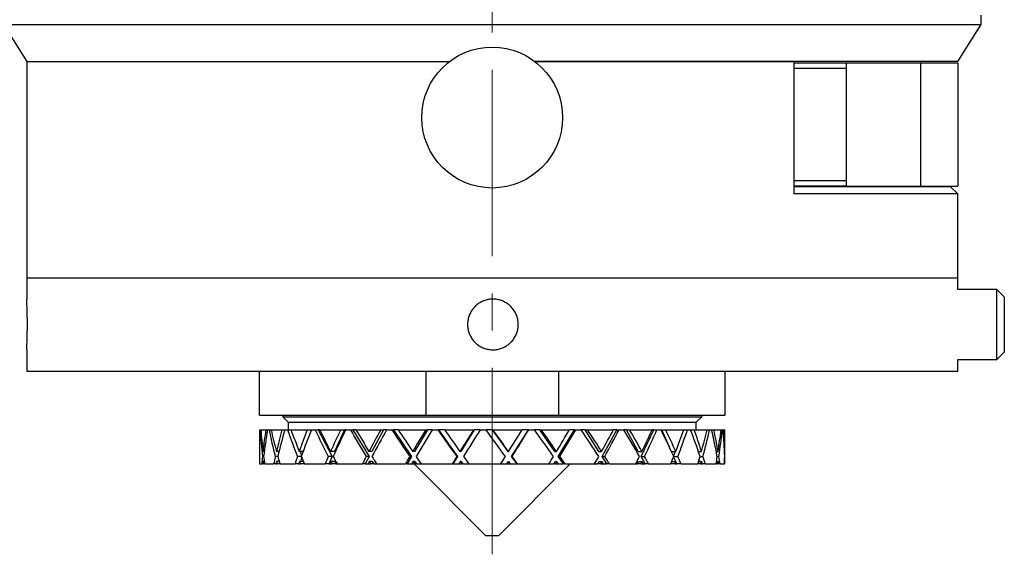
# Model space of a CAD drawing. Header units: inches. Extents: x 1.1 to 18.8, y 2.6 to 15.5.
# Tile 2 of 12: x 3.5 to 6.2, y 7.2 to 8.7. Entities that reach past the tile are written whole.
import ezdxf

# ---------------------------------------------------------------- set-up
doc = ezdxf.new("R2010")
doc.units = ezdxf.units.IN
doc.header["$MEASUREMENT"] = 0
doc.linetypes.add('CENTERX2', pattern=[0.8, 0.5, -0.1, 0.1, -0.1])
doc.layers.add('SLD-0', color=7, linetype='Continuous')

msp = doc.modelspace()

# ---------------------------------------------------------------- linework, layer by layer
at = {"color": 7, "linetype": 'Continuous', "lineweight": 25}
for p, q in [((6.094, 8.6588), (6.094, 8.6838)), ((3.469, 8.6588), (3.5315, 8.5588)), ((3.469, 8.6588), (6.094, 8.6588)), ((6.0315, 8.5588), (6.094, 8.6588)), ((3.5315, 8.5588), (3.5315, 7.9788)), ((3.5315, 8.5588), (4.6666, 8.5588)), ((4.8965, 8.5588), (5.591, 8.5588)), ((6.0315, 8.5588), (4.8965, 8.5588)), ((5.591, 8.5588), (5.591, 8.2038)), ((5.591, 8.5558), (5.7327, 8.5558)), ((5.7315, 8.5408), (5.591, 8.5408)), ((5.7315, 8.5408), (5.7315, 8.2398)), ((5.7327, 8.5558), (5.9315, 8.5558)), ((5.9315, 8.5558), (5.9315, 8.2248)), ((5.9315, 8.5558), (6.0315, 8.5558)), ((6.0315, 8.5558), (6.0315, 8.2248)), ((5.591, 8.2398), (5.7315, 8.2398)), ((5.7327, 8.2248), (5.591, 8.2248)), ((5.591, 8.2238), (6.0115, 8.2238)), ((5.7327, 8.2248), (5.9315, 8.2248)), ((5.9315, 8.2248), (6.0315, 8.2248)), ((6.0315, 8.2038), (6.0115, 8.2238)), ((6.0315, 8.2038), (5.591, 8.2038)), ((6.0315, 7.9788), (6.0315, 8.2038)), ((3.5315, 7.9788), (3.5315, 7.9216)), ((3.5315, 7.9788), (6.0315, 7.9788)), ((6.0315, 7.9478), (6.0315, 7.9788)), ((6.1365, 7.9478), (6.0315, 7.9478)), ((6.1565, 7.9278), (6.1365, 7.9478)), ((6.1365, 7.7715), (6.1365, 7.9478)), ((6.1565, 7.9278), (6.1565, 7.789)), ((3.5315, 7.7858), (3.5315, 7.7288)), ((6.1365, 7.7598), (6.1565, 7.7798)), ((6.1565, 7.789), (6.1565, 7.7798)), ((6.0315, 7.7598), (6.1365, 7.7598)), ((6.0315, 7.7288), (6.0315, 7.7598)), ((6.1365, 7.7598), (6.1365, 7.7715)), ((3.5315, 7.7288), (6.0315, 7.7288)), ((4.1565, 7.6108), (4.1565, 7.7288)), ((4.603, 7.7288), (4.603, 7.6108)), ((4.9601, 7.6108), (4.9601, 7.7288)), ((5.4065, 7.7288), (5.4065, 7.6108)), ((4.1565, 7.6108), (4.603, 7.6108)), ((4.219, 7.6108), (4.219, 7.6064)), ((4.219, 7.6064), (4.234, 7.5914)), ((4.219, 7.6064), (4.8221, 7.6064)), ((4.234, 7.5914), (4.234, 7.5714)), ((4.234, 7.5914), (4.8211, 7.5914)), ((4.603, 7.6108), (4.9601, 7.6108)), ((4.8211, 7.5914), (5.329, 7.5914)), ((4.8221, 7.6064), (5.344, 7.6064)), ((4.9601, 7.6108), (5.4065, 7.6108)), ((5.329, 7.5914), (5.344, 7.6064)), ((5.329, 7.5714), (5.329, 7.5914)), ((5.344, 7.6064), (5.344, 7.6108)), ((4.1565, 7.5714), (4.1565, 7.5473)), ((4.1565, 7.5714), (4.1567, 7.5714)), ((4.1567, 7.5714), (4.1574, 7.5714)), ((4.1574, 7.5714), (4.1584, 7.5714)), ((4.1584, 7.5714), (4.1601, 7.5714)), ((4.1601, 7.5714), (4.1735, 7.5714)), ((4.1735, 7.5714), (4.1779, 7.5714)), ((4.1779, 7.5714), (4.1822, 7.5714)), ((4.1822, 7.5714), (4.1877, 7.5714)), ((4.1877, 7.5714), (4.2169, 7.5714)), ((4.2169, 7.5714), (4.2248, 7.5714)), ((4.2248, 7.5714), (4.2321, 7.5714)), ((4.2321, 7.5714), (4.2412, 7.5714)), ((4.2412, 7.5714), (4.285, 7.5714)), ((4.285, 7.5714), (4.296, 7.5714)), ((4.296, 7.5714), (4.3061, 7.5714)), ((4.3061, 7.5714), (4.3144, 7.5714)), ((4.3144, 7.5714), (4.3517, 7.4994)), ((4.3183, 7.5714), (4.3144, 7.5714)), ((4.3183, 7.5714), (4.3748, 7.5714)), ((4.3845, 7.5714), (4.358, 7.5131)), ((4.3748, 7.5714), (4.3845, 7.5714)), ((4.3884, 7.5714), (4.3845, 7.5714)), ((4.3884, 7.5714), (4.4008, 7.5714)), ((4.4008, 7.5714), (4.4072, 7.5714)), ((4.4072, 7.5714), (4.4512, 7.4994)), ((4.4157, 7.5714), (4.4072, 7.5714)), ((4.4157, 7.5714), (4.4823, 7.5714)), ((4.4897, 7.5714), (4.4585, 7.5131)), ((4.4823, 7.5714), (4.4897, 7.5714)), ((4.498, 7.5714), (4.4897, 7.5714)), ((4.498, 7.5714), (4.5122, 7.5714)), ((4.5122, 7.5714), (4.5163, 7.5714)), ((4.5163, 7.5714), (4.565, 7.4994)), ((4.5291, 7.5714), (4.5163, 7.5714)), ((4.5291, 7.5714), (4.6029, 7.5714)), ((4.6077, 7.5714), (4.5731, 7.5131)), ((4.6029, 7.5714), (4.6077, 7.5714)), ((4.62, 7.5714), (4.6077, 7.5714)), ((4.62, 7.5714), (4.6354, 7.5714)), ((4.6354, 7.5714), (4.637, 7.5714)), ((4.637, 7.5714), (4.6883, 7.4994)), ((4.6535, 7.5714), (4.637, 7.5714)), ((4.6535, 7.5714), (4.7314, 7.5714)), ((4.7333, 7.5714), (4.6969, 7.5131)), ((4.7314, 7.5714), (4.7333, 7.5714)), ((4.7491, 7.5714), (4.7333, 7.5714)), ((4.7491, 7.5714), (4.7649, 7.5714)), ((4.7825, 7.5714), (4.7649, 7.5714)), ((4.8243, 7.5131), (4.7825, 7.5714)), ((4.7825, 7.5714), (4.7834, 7.5714)), ((4.7834, 7.5714), (4.862, 7.5714)), ((4.8337, 7.4999), (4.8786, 7.5714)), ((4.8786, 7.5714), (4.862, 7.5714)), ((4.8786, 7.5714), (4.8796, 7.5714)), ((4.8796, 7.5714), (4.8952, 7.5714)), ((4.9096, 7.5714), (4.8952, 7.5714)), ((4.9499, 7.5131), (4.9096, 7.5714)), ((4.9096, 7.5714), (4.9134, 7.5714)), ((4.9134, 7.5714), (4.9891, 7.5714)), ((4.959, 7.4999), (5.0022, 7.5714)), ((5.0022, 7.5714), (4.9891, 7.5714)), ((5.0022, 7.5714), (5.0058, 7.5714)), ((5.0058, 7.5714), (5.0205, 7.5714)), ((5.0311, 7.5714), (5.0205, 7.5714)), ((5.0681, 7.5131), (5.0311, 7.5714)), ((5.0311, 7.5714), (5.0375, 7.5714)), ((5.0375, 7.5714), (5.1071, 7.5714)), ((5.0764, 7.4999), (5.1161, 7.5714)), ((5.1161, 7.5714), (5.1071, 7.5714)), ((5.1161, 7.5714), (5.1222, 7.5714)), ((5.1222, 7.5714), (5.1353, 7.5714)), ((5.1417, 7.5714), (5.1353, 7.5714)), ((5.1738, 7.5131), (5.1417, 7.5714)), ((5.1417, 7.5714), (5.1504, 7.5714)), ((5.1504, 7.5714), (5.2109, 7.5714)), ((5.181, 7.4999), (5.2155, 7.5714)), ((5.2155, 7.5714), (5.2109, 7.5714)), ((5.2155, 7.5714), (5.2237, 7.5714)), ((5.2237, 7.5714), (5.2347, 7.5714)), ((5.2571, 7.525), (5.2366, 7.5714)), ((5.2366, 7.5714), (5.2473, 7.5714)), ((5.2473, 7.5714), (5.296, 7.5714)), ((5.296, 7.5714), (5.3058, 7.5714)), ((5.3058, 7.5714), (5.3143, 7.5714)), ((5.3143, 7.5714), (5.3237, 7.5714)), ((5.3237, 7.5714), (5.3585, 7.5714)), ((5.3585, 7.5714), (5.3651, 7.5714)), ((5.3651, 7.5714), (5.3706, 7.5714)), ((5.3706, 7.5714), (5.3765, 7.5714)), ((5.3765, 7.5714), (5.3958, 7.5714)), ((5.3958, 7.5714), (5.3989, 7.5714)), ((5.3989, 7.5714), (5.4011, 7.5714)), ((5.4011, 7.5714), (5.4033, 7.5714)), ((5.4033, 7.5714), (5.4065, 7.5714)), ((5.4065, 7.5473), (5.4065, 7.5714)), ((4.1565, 7.5191), (4.1565, 7.4831)), ((4.1694, 7.5131), (4.1661, 7.5131)), ((4.209, 7.5131), (4.2021, 7.5131)), ((4.2737, 7.5131), (4.2635, 7.5131)), ((4.2656, 7.5131), (4.2698, 7.5025)), ((4.358, 7.5131), (4.3476, 7.5131)), ((4.4585, 7.5131), (4.4506, 7.5131)), ((4.5731, 7.5131), (4.568, 7.5131)), ((4.6969, 7.5131), (4.6948, 7.5131)), ((4.8243, 7.5131), (4.8254, 7.5131)), ((4.9499, 7.5131), (4.9541, 7.5131)), ((5.0681, 7.5131), (5.0752, 7.5131)), ((5.1738, 7.5131), (5.1835, 7.5131)), ((5.2626, 7.5131), (5.2742, 7.5131)), ((5.2684, 7.5004), (5.2732, 7.5131)), ((5.3351, 7.5131), (5.3434, 7.5131)), ((5.3365, 7.5088), (5.3376, 7.5131)), ((5.3833, 7.5131), (5.388, 7.5131)), ((5.4052, 7.5131), (5.4061, 7.5131)), ((5.4065, 7.4831), (5.4065, 7.5191)), ((4.1679, 7.4994), (4.1646, 7.4994)), ((4.1662, 7.4862), (4.1663, 7.4856)), ((4.1697, 7.4862), (4.1662, 7.4862)), ((4.2059, 7.4994), (4.199, 7.4994)), ((4.2024, 7.4862), (4.2026, 7.4856)), ((4.2096, 7.4862), (4.2024, 7.4862)), ((4.2691, 7.4994), (4.2588, 7.4994)), ((4.264, 7.4862), (4.2642, 7.4856)), ((4.2746, 7.4862), (4.264, 7.4862)), ((4.2702, 7.4968), (4.2665, 7.4862)), ((4.3517, 7.4994), (4.3414, 7.4994)), ((4.3517, 7.4994), (4.3428, 7.4797)), ((4.3482, 7.4862), (4.3485, 7.4856)), ((4.3585, 7.4862), (4.3482, 7.4862)), ((4.3585, 7.4862), (4.3619, 7.4797)), ((4.4512, 7.4994), (4.4406, 7.4797)), ((4.4512, 7.4994), (4.4433, 7.4994)), ((4.4513, 7.4862), (4.4516, 7.4856)), ((4.4592, 7.4862), (4.4513, 7.4862)), ((4.4592, 7.4862), (4.4632, 7.4797)), ((4.565, 7.4994), (4.5534, 7.4797)), ((4.565, 7.4994), (4.5599, 7.4994)), ((4.5688, 7.4862), (4.5692, 7.4856)), ((4.5739, 7.4862), (4.5688, 7.4862)), ((4.5739, 7.4862), (4.5783, 7.4797)), ((4.6883, 7.4994), (4.6761, 7.4797)), ((4.6883, 7.4994), (4.6863, 7.4994)), ((4.6956, 7.4862), (4.6961, 7.4856)), ((4.6977, 7.4862), (4.6956, 7.4862)), ((4.6977, 7.4862), (4.7023, 7.4797)), ((4.821, 7.4797), (4.8251, 7.4862)), ((4.8251, 7.4862), (4.8262, 7.4862)), ((4.8262, 7.4862), (4.8267, 7.4856)), ((4.8337, 7.4999), (4.8348, 7.4999)), ((4.8482, 7.4797), (4.8337, 7.4999)), ((4.9467, 7.4797), (4.9507, 7.4862)), ((4.9507, 7.4862), (4.9549, 7.4862)), ((4.9549, 7.4862), (4.9553, 7.4856)), ((4.9729, 7.4797), (4.959, 7.4999)), ((4.959, 7.4999), (4.9631, 7.4999)), ((5.0652, 7.4797), (5.0688, 7.4862)), ((5.0688, 7.4862), (5.0759, 7.4862)), ((5.0759, 7.4862), (5.0763, 7.4856)), ((5.0893, 7.4797), (5.0764, 7.4999)), ((5.0764, 7.4999), (5.0835, 7.4999)), ((5.1713, 7.4797), (5.1744, 7.4862)), ((5.1744, 7.4862), (5.1841, 7.4862)), ((5.1921, 7.4797), (5.181, 7.4999)), ((5.181, 7.4999), (5.1907, 7.4999)), ((5.1841, 7.4862), (5.1844, 7.4856)), ((5.2636, 7.4862), (5.2747, 7.4862)), ((5.2686, 7.4999), (5.28, 7.4999)), ((5.2742, 7.4862), (5.2686, 7.4988)), ((5.2747, 7.4862), (5.275, 7.4856)), ((5.3358, 7.4862), (5.3438, 7.4862)), ((5.3383, 7.4862), (5.337, 7.4904)), ((5.3394, 7.4999), (5.3475, 7.4999)), ((5.3438, 7.4862), (5.3439, 7.4856)), ((5.3837, 7.4862), (5.3882, 7.4862)), ((5.3858, 7.4999), (5.3902, 7.4999)), ((5.3882, 7.4862), (5.3883, 7.4856)), ((5.4053, 7.4862), (5.4062, 7.4862)), ((5.4058, 7.4999), (5.4064, 7.4999)), ((5.4062, 7.4862), (5.4062, 7.4856)), ((4.1565, 7.4797), (4.1628, 7.4797)), ((4.1655, 7.4797), (4.1628, 7.4797)), ((4.1655, 7.4797), (4.167, 7.4797)), ((4.1707, 7.4797), (4.167, 7.4797)), ((4.1707, 7.4797), (4.1946, 7.4797)), ((4.2009, 7.4797), (4.1946, 7.4797)), ((4.2009, 7.4797), (4.2042, 7.4797)), ((4.2116, 7.4797), (4.2042, 7.4797)), ((4.2116, 7.4797), (4.2521, 7.4797)), ((4.2617, 7.4797), (4.2521, 7.4797)), ((4.2617, 7.4797), (4.2666, 7.4797)), ((4.2773, 7.4797), (4.2666, 7.4797)), ((4.2773, 7.4797), (4.3327, 7.4797)), ((4.3428, 7.4797), (4.3327, 7.4797)), ((4.3428, 7.4797), (4.3452, 7.4797)), ((4.3452, 7.4797), (4.3515, 7.4797)), ((4.3619, 7.4797), (4.3515, 7.4797)), ((4.3619, 7.4797), (4.3651, 7.4797)), ((4.3651, 7.4797), (4.4329, 7.4797)), ((4.4406, 7.4797), (4.4329, 7.4797)), ((4.4406, 7.4797), (4.4478, 7.4797)), ((4.4478, 7.4797), (4.4552, 7.4797)), ((4.4632, 7.4797), (4.4552, 7.4797)), ((4.4632, 7.4797), (4.4711, 7.4797)), ((4.4711, 7.4797), (4.5484, 7.4797)), ((4.5534, 7.4797), (4.5484, 7.4797)), ((4.5534, 7.4797), (4.5649, 7.4797)), ((4.5649, 7.4797), (4.5732, 7.4797)), ((4.5721, 7.4797), (4.7638, 7.288)), ((4.5783, 7.4797), (4.5732, 7.4797)), ((4.5783, 7.4797), (4.5907, 7.4797)), ((4.5907, 7.4797), (4.6741, 7.4797)), ((4.6761, 7.4797), (4.6741, 7.4797)), ((4.6761, 7.4797), (4.6916, 7.4797)), ((4.6916, 7.4797), (4.7003, 7.4797)), ((4.7023, 7.4797), (4.7003, 7.4797)), ((4.7023, 7.4797), (4.7186, 7.4797)), ((4.7186, 7.4797), (4.8044, 7.4797)), ((4.7992, 7.288), (4.9909, 7.4797)), ((4.8044, 7.4797), (4.821, 7.4797)), ((4.8221, 7.4797), (4.821, 7.4797)), ((4.8221, 7.4797), (4.8309, 7.4797)), ((4.8309, 7.4797), (4.8482, 7.4797)), ((4.8493, 7.4797), (4.8482, 7.4797)), ((4.8493, 7.4797), (4.9338, 7.4797)), ((4.9338, 7.4797), (4.9467, 7.4797)), ((4.9509, 7.4797), (4.9467, 7.4797)), ((4.9509, 7.4797), (4.9594, 7.4797)), ((4.9594, 7.4797), (4.9729, 7.4797)), ((4.977, 7.4797), (4.9729, 7.4797)), ((4.977, 7.4797), (5.0565, 7.4797)), ((5.0565, 7.4797), (5.0652, 7.4797)), ((5.0723, 7.4797), (5.0652, 7.4797)), ((5.0723, 7.4797), (5.08, 7.4797)), ((5.08, 7.4797), (5.0893, 7.4797)), ((5.0961, 7.4797), (5.0893, 7.4797)), ((5.0961, 7.4797), (5.1672, 7.4797)), ((5.1672, 7.4797), (5.1713, 7.4797)), ((5.181, 7.4797), (5.1713, 7.4797)), ((5.181, 7.4797), (5.1877, 7.4797)), ((5.1877, 7.4797), (5.1921, 7.4797)), ((5.2015, 7.4797), (5.1921, 7.4797)), ((5.2015, 7.4797), (5.261, 7.4797)), ((5.2722, 7.4797), (5.261, 7.4797)), ((5.2722, 7.4797), (5.2776, 7.4797)), ((5.2886, 7.4797), (5.2776, 7.4797)), ((5.2886, 7.4797), (5.3339, 7.4797)), ((5.3419, 7.4797), (5.3339, 7.4797)), ((5.3419, 7.4797), (5.3458, 7.4797)), ((5.3535, 7.4797), (5.3458, 7.4797)), ((5.3535, 7.4797), (5.3826, 7.4797)), ((5.3872, 7.4797), (5.3826, 7.4797)), ((5.3872, 7.4797), (5.3893, 7.4797)), ((5.3934, 7.4797), (5.3893, 7.4797)), ((5.3934, 7.4797), (5.4051, 7.4797)), ((5.406, 7.4797), (5.4051, 7.4797)), ((5.406, 7.4797), (5.4063, 7.4797)), ((5.4065, 7.4797), (5.4063, 7.4797)), ((4.7638, 7.288), (4.7815, 7.288)), ((4.7815, 7.288), (4.7992, 7.288))]:
    msp.add_line(p, q, dxfattribs=at)
msp.add_circle((4.7815, 8.4088), 0.189, dxfattribs=at)
for centre, start, end in [((5.8315, 8.5408), 171.3731, 180), ((5.8315, 8.2398), 180, 188.6269)]:
    msp.add_arc(centre, 0.1, start, end, dxfattribs=at)
for centre, major_axis, ratio, start_param, end_param in [((4.7815, 7.4869), (-0.0335, 0.9928), 0.628656, 1.464315, 1.517124), ((4.7815, 7.5151), (-0.0335, 0.9928), 0.628656, 1.492746, 1.531311), ((4.7815, 7.4856), (-0.2108, 0.8576), 0.686048, 1.304867, 1.387911), ((4.7815, 7.5113), (-0.2108, 0.8576), 0.686048, 1.334527, 1.401711), ((4.7815, 7.5151), (0.1755, 0.9872), 0.607619, 1.621555, 1.680382), ((4.7815, 7.4869), (0.1755, 0.9872), 0.607619, 1.593124, 1.665264), ((4.7815, 7.4856), (-0.3764, 0.8405), 0.593632, 1.212146, 1.29519), ((4.7815, 7.5113), (-0.3764, 0.8405), 0.593632, 1.241806, 1.30899), ((4.7815, 7.5151), (0.3376, 0.9762), 0.538799, 1.698215, 1.757042), ((4.7815, 7.4869), (0.3376, 0.9762), 0.538799, 1.669784, 1.741924), ((4.7815, 7.4856), (-0.4751, 0.8388), 0.484163, 1.204288, 1.287332), ((4.7815, 7.5113), (-0.4751, 0.8388), 0.484163, 1.233948, 1.301132), ((4.7815, 7.5151), (0.4481, 0.9725), 0.448018, 1.717561, 1.776388), ((4.7815, 7.4869), (0.4481, 0.9725), 0.448018, 1.68913, 1.76127), ((4.7815, 7.4856), (-0.5388, 0.846), 0.374374, 1.237888, 1.320932), ((4.7815, 7.5113), (-0.5388, 0.846), 0.374374, 1.267548, 1.334732), ((4.7815, 7.5151), (0.5229, 0.9759), 0.350807, 1.699776, 1.758603), ((4.7815, 7.4869), (0.5229, 0.9759), 0.350807, 1.671346, 1.743486), ((4.7815, 7.4856), (-0.5814, 0.8556), 0.268116, 1.291751, 1.374794), ((4.7815, 7.5113), (-0.5814, 0.8556), 0.268116, 1.321411, 1.388594), ((4.7815, 7.5151), (0.5734, 0.9823), 0.253212, 1.660713, 1.71954), ((4.7815, 7.4869), (0.5734, 0.9823), 0.253212, 1.632282, 1.704423), ((4.7815, 7.4856), (-0.6085, 0.8639), 0.165387, 1.355985, 1.439028), ((4.7815, 7.5113), (-0.6085, 0.8639), 0.165387, 1.385645, 1.452829), ((4.7815, 7.5151), (0.6054, 0.9884), 0.156916, 1.609799, 1.668626), ((4.7815, 7.4869), (0.6054, 0.9884), 0.156916, 1.581368, 1.653508), ((4.7815, 7.4856), (-0.6224, 0.8688), 0.065071, 1.425361, 1.508404), ((4.7815, 7.5113), (-0.6224, 0.8688), 0.065071, 1.455021, 1.522204), ((4.7815, 7.5151), (0.622, 0.9922), 0.061878, 1.552744, 1.611571), ((4.7815, 7.4869), (0.622, 0.9922), 0.061878, 1.524313, 1.596453), ((4.7815, 7.4856), (-0.6243, 0.8695), 0.034262, 4.703599, 4.786643), ((4.7815, 7.5113), (-0.6243, 0.8695), 0.034262, 4.689799, 4.756983), ((4.7815, 7.5151), (0.6242, 0.9928), 0.03259, 4.73087, 4.789697), ((4.7815, 7.4869), (0.6242, 0.9928), 0.03259, 4.745988, 4.818128), ((4.7815, 7.4856), (-0.6141, 0.8658), 0.134114, 4.633354, 4.716398), ((4.7815, 7.5113), (-0.6141, 0.8658), 0.134114, 4.619554, 4.686738), ((4.7815, 7.5151), (0.6122, 0.9899), 0.127363, 4.788981, 4.847808), ((4.7815, 7.4869), (0.6122, 0.9899), 0.127363, 4.804099, 4.876239), ((4.7815, 7.4856), (-0.5913, 0.8585), 0.235953, 4.567091, 4.650135), ((4.7815, 7.5113), (-0.5913, 0.8585), 0.235953, 4.553291, 4.620475), ((4.7815, 7.5151), (0.5851, 0.9843), 0.223221, 4.842297, 4.901124), ((4.7815, 7.4869), (0.5851, 0.9843), 0.223221, 4.857414, 4.929555), ((4.7815, 7.4856), (-0.5539, 0.849), 0.341038, 4.509257, 4.592301), ((4.7815, 7.5113), (-0.5539, 0.849), 0.341038, 4.495457, 4.562641), ((4.7815, 7.5151), (0.5408, 0.9777), 0.320481, 4.885816, 4.944643), ((4.7815, 7.4869), (0.5408, 0.9777), 0.320481, 4.900934, 4.973074), ((4.7815, 7.4856), (-0.4977, 0.8404), 0.449873, 4.467838, 4.550881), ((4.7815, 7.5113), (-0.4977, 0.8404), 0.449873, 4.454038, 4.521221), ((4.7815, 7.5151), (0.4744, 0.973), 0.418175, 4.911536, 4.970363), ((4.7815, 7.4869), (0.4744, 0.973), 0.418175, 4.926654, 4.998794), ((4.7815, 7.4856), (-0.4122, 0.8385), 0.560335, 4.459435, 4.542478), ((4.7815, 7.5113), (-0.4122, 0.8385), 0.560335, 4.445635, 4.512818), ((4.7815, 7.5151), (0.3766, 0.9741), 0.512044, 4.905846, 4.964673), ((4.7815, 7.4869), (0.3766, 0.9741), 0.512044, 4.920964, 4.993104), ((4.7815, 7.4856), (-0.2719, 0.8509), 0.661315, 4.519912, 4.602955), ((4.7815, 7.5113), (-0.2719, 0.8509), 0.661315, 4.506112, 4.573296), ((4.7815, 7.5151), (0.2319, 0.9835), 0.590119, 4.848646, 4.907472), ((4.7815, 7.4869), (0.2319, 0.9835), 0.590119, 4.863763, 4.935903), ((4.7815, 7.4856), (-0.0418, 0.8692), 0.717432, 4.693707, 4.77675), ((4.7815, 7.5113), (-0.0418, 0.8692), 0.717432, 4.679907, 4.74709), ((4.7815, 7.5151), (0.0335, 0.9928), 0.628656, 4.731612, 4.766061), ((4.7815, 7.4869), (0.0335, 0.9928), 0.628656, 4.74673, 4.780249), ((4.7815, 7.5113), (0.0418, 0.8692), 0.717432, 1.637728, 1.641651), ((4.7815, 7.5151), (0.1755, 0.9872), 0.607619, 1.694182, 1.713992), ((4.7815, 7.4869), (0.1755, 0.9872), 0.607619, 1.679064, 1.685626), ((4.7815, 7.4856), (-0.2108, 0.8576), 0.686048, 1.403716, 1.410521), ((4.7815, 7.5113), (-0.2108, 0.8576), 0.686048, 1.416828, 1.440083), ((4.7815, 7.5151), (0.3376, 0.9762), 0.538799, 1.770842, 1.790652), ((4.7815, 7.4869), (0.3376, 0.9762), 0.538799, 1.755724, 1.762286), ((4.7815, 7.4856), (-0.3764, 0.8405), 0.593632, 1.310995, 1.3178), ((4.7815, 7.5113), (-0.3764, 0.8405), 0.593632, 1.324107, 1.347362), ((4.7815, 7.5151), (0.4481, 0.9725), 0.448018, 1.790188, 1.809998), ((4.7815, 7.4869), (0.4481, 0.9725), 0.448018, 1.77507, 1.781632), ((4.7815, 7.4856), (-0.4751, 0.8388), 0.484163, 1.303137, 1.309942), ((4.7815, 7.5113), (-0.4751, 0.8388), 0.484163, 1.316249, 1.339504), ((4.7815, 7.5151), (0.5229, 0.9759), 0.350807, 1.772403, 1.792214), ((4.7815, 7.4869), (0.5229, 0.9759), 0.350807, 1.757285, 1.763848), ((4.7815, 7.4856), (-0.5388, 0.846), 0.374374, 1.336738, 1.343542), ((4.7815, 7.5113), (-0.5388, 0.846), 0.374374, 1.34985, 1.373104), ((4.7815, 7.5151), (0.5734, 0.9823), 0.253212, 1.73334, 1.753151), ((4.7815, 7.4869), (0.5734, 0.9823), 0.253212, 1.718222, 1.724785), ((4.7815, 7.4856), (-0.5814, 0.8556), 0.268116, 1.3906, 1.397404), ((4.7815, 7.5113), (-0.5814, 0.8556), 0.268116, 1.403712, 1.426967), ((4.7815, 7.5151), (0.6054, 0.9884), 0.156916, 1.682426, 1.702236), ((4.7815, 7.4869), (0.6054, 0.9884), 0.156916, 1.667308, 1.67387), ((4.7815, 7.4856), (-0.6085, 0.8639), 0.165387, 1.454834, 1.461639), ((4.7815, 7.5113), (-0.6085, 0.8639), 0.165387, 1.467946, 1.491201), ((4.7815, 7.5151), (0.622, 0.9922), 0.061878, 1.625371, 1.645181), ((4.7815, 7.4869), (0.622, 0.9922), 0.061878, 1.610253, 1.616815), ((4.7815, 7.4856), (-0.6224, 0.8688), 0.065071, 1.52421, 1.531014), ((4.7815, 7.5113), (-0.6224, 0.8688), 0.065071, 1.537322, 1.560577), ((4.7815, 7.5151), (0.6242, 0.9928), 0.03259, 4.69726, 4.71707), ((4.7815, 7.4869), (0.6242, 0.9928), 0.03259, 4.725626, 4.732188), ((4.7815, 7.4856), (-0.6243, 0.8695), 0.034262, 4.680989, 4.687794), ((4.7815, 7.5113), (-0.6243, 0.8695), 0.034262, 4.651427, 4.674682), ((4.7815, 7.5151), (0.6122, 0.9899), 0.127363, 4.755371, 4.775181), ((4.7815, 7.4869), (0.6122, 0.9899), 0.127363, 4.783737, 4.790299), ((4.7815, 7.4856), (-0.6141, 0.8658), 0.134114, 4.610744, 4.617549), ((4.7815, 7.5113), (-0.6141, 0.8658), 0.134114, 4.581182, 4.604437), ((4.7815, 7.5151), (0.5851, 0.9843), 0.223221, 4.808687, 4.828497), ((4.7815, 7.4869), (0.5851, 0.9843), 0.223221, 4.837052, 4.843615), ((4.7815, 7.4856), (-0.5913, 0.8585), 0.235953, 4.544481, 4.551286), ((4.7815, 7.5113), (-0.5913, 0.8585), 0.235953, 4.514919, 4.538174), ((4.7815, 7.5151), (0.5408, 0.9777), 0.320481, 4.852206, 4.872016), ((4.7815, 7.4869), (0.5408, 0.9777), 0.320481, 4.880572, 4.887134), ((4.7815, 7.4856), (-0.5539, 0.849), 0.341038, 4.486647, 4.493452), ((4.7815, 7.5113), (-0.5539, 0.849), 0.341038, 4.457085, 4.48034), ((4.7815, 7.5151), (0.4744, 0.973), 0.418175, 4.877926, 4.897736), ((4.7815, 7.4869), (0.4744, 0.973), 0.418175, 4.906292, 4.912854), ((4.7815, 7.4856), (-0.4977, 0.8404), 0.449873, 4.445228, 4.452032), ((4.7815, 7.5113), (-0.4977, 0.8404), 0.449873, 4.415666, 4.43892), ((4.7815, 7.5151), (0.3766, 0.9741), 0.512044, 4.872236, 4.892046), ((4.7815, 7.4869), (0.3766, 0.9741), 0.512044, 4.900602, 4.907164), ((4.7815, 7.4856), (-0.4122, 0.8385), 0.560335, 4.436825, 4.443629), ((4.7815, 7.5113), (-0.4122, 0.8385), 0.560335, 4.407262, 4.430517), ((4.7815, 7.5151), (0.2319, 0.9835), 0.590119, 4.815035, 4.834845), ((4.7815, 7.4869), (0.2319, 0.9835), 0.590119, 4.843401, 4.849963), ((4.7815, 7.4856), (-0.2719, 0.8509), 0.661315, 4.497302, 4.504106), ((4.7815, 7.5113), (-0.2719, 0.8509), 0.661315, 4.46774, 4.490994), ((4.7815, 7.5151), (0.0335, 0.9928), 0.628656, 4.698002, 4.717812), ((4.7815, 7.4869), (0.0335, 0.9928), 0.628656, 4.726368, 4.73293), ((4.7815, 7.4856), (-0.0418, 0.8692), 0.717432, 4.671096, 4.677901), ((4.7815, 7.5113), (-0.0418, 0.8692), 0.717432, 4.641534, 4.664789)]:
    msp.add_ellipse(centre, major_axis=major_axis, ratio=ratio, start_param=start_param, end_param=end_param, dxfattribs=at)
for points, knots in [([(3.5315, 7.7858), (3.5315, 7.7859), (3.5315, 7.786), (3.5316, 7.7867), (3.5316, 7.7879), (3.5317, 7.7901), (3.5319, 7.7932), (3.5321, 7.7971), (3.5323, 7.8016), (3.5325, 7.8069), (3.5327, 7.8128), (3.5328, 7.8176), (3.533, 7.8226), (3.5331, 7.8277), (3.5332, 7.8331), (3.5333, 7.8405), (3.5334, 7.8481), (3.5334, 7.8558), (3.5333, 7.8634), (3.5333, 7.8709), (3.5331, 7.8782), (3.533, 7.8852), (3.5328, 7.8918), (3.5326, 7.8978), (3.5324, 7.9034), (3.5322, 7.9084), (3.532, 7.9125), (3.5318, 7.9161), (3.5317, 7.9188), (3.5316, 7.9206), (3.5315, 7.9217), (3.5315, 7.9216), (3.5315, 7.9216)], [0, 0, 0, 0, 0.026354, 0.052707, 0.079061, 0.107319, 0.159981, 0.186334, 0.214587, 0.267298, 0.293676, 0.321956, 0.348349, 0.374742, 0.401135, 0.429436, 0.482123, 0.50849, 0.536763, 0.589397, 0.615736, 0.643976, 0.696639, 0.722994, 0.751246, 0.803976, 0.830364, 0.858656, 0.911386, 0.937774, 0.96607, 1, 1, 1, 1]), ([(4.8514, 7.8538), (4.8512, 7.8501), (4.8508, 7.8424), (4.8479, 7.8313), (4.8432, 7.8208), (4.8368, 7.8113), (4.8289, 7.8029), (4.8197, 7.796), (4.8095, 7.7907), (4.7985, 7.7872), (4.7871, 7.7856), (4.7756, 7.7859), (4.7643, 7.7882), (4.7536, 7.7923), (4.7437, 7.7982), (4.735, 7.8056), (4.7275, 7.8145), (4.7217, 7.8244), (4.7177, 7.8352), (4.7155, 7.8464), (4.7152, 7.858), (4.7168, 7.8693), (4.7204, 7.8803), (4.7257, 7.8904), (4.7327, 7.8996), (4.7411, 7.9075), (4.7507, 7.9138), (4.7612, 7.9184), (4.7724, 7.9213), (4.7839, 7.9221), (4.7954, 7.9211), (4.8064, 7.9181), (4.8169, 7.9133), (4.8264, 7.9069), (4.8347, 7.8989), (4.8415, 7.8897), (4.8468, 7.8794), (4.8497, 7.8697), (4.8512, 7.8611), (4.8513, 7.8563), (4.8514, 7.8538)], [0, 0, 0, 0, 0.026434, 0.053636, 0.08007, 0.107269, 0.133729, 0.160955, 0.187432, 0.214678, 0.241128, 0.268347, 0.294769, 0.321956, 0.348391, 0.375591, 0.402058, 0.429293, 0.455763, 0.483001, 0.509439, 0.536644, 0.563067, 0.590255, 0.616705, 0.643919, 0.670393, 0.697636, 0.724093, 0.75132, 0.777746, 0.804938, 0.831366, 0.858558, 0.885021, 0.912251, 0.938727, 0.965972, 0.982888, 1, 1, 1, 1])]:
    msp.add_open_spline(points, degree=3, knots=knots, dxfattribs=at)
at = {"layer": 'SLD-0', "color": 7, "linetype": 'CENTERX2', "lineweight": 18}
msp.add_line((4.7815, 10.1372), (4.7815, 7.2104), dxfattribs=at)

doc.saveas('drawing.dxf')
